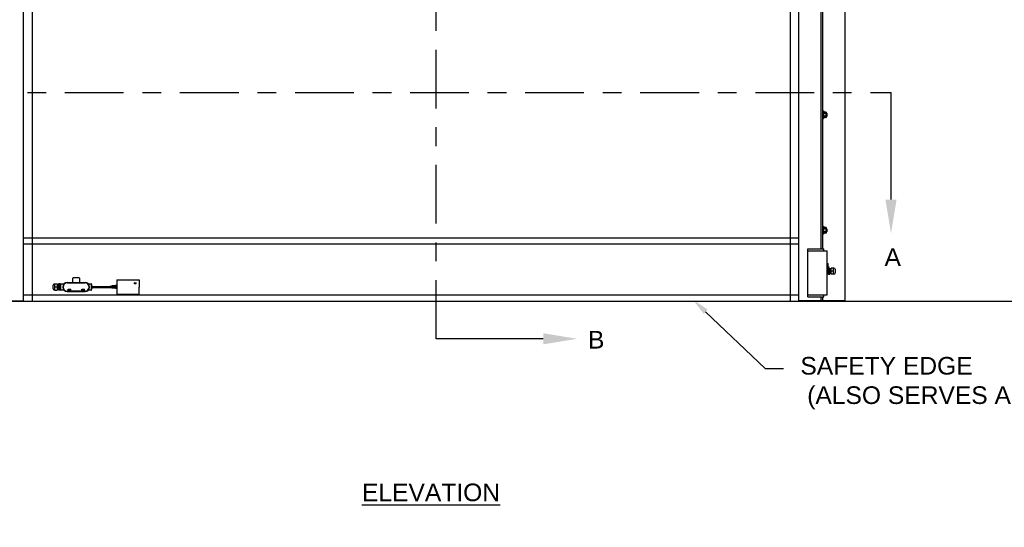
# Model space of a CAD drawing. Header units: inches. Extents: x 170 to 312, y 215 to 248.
# Tile 112 of 256: x 226.39 to 231.63, y 219.21 to 221.91. Entities that reach past the tile are written whole.
import ezdxf
from ezdxf import colors
from ezdxf.entities.mleader import LeaderData, LeaderLine
from ezdxf.math import Vec2, Vec3

# ---------------------------------------------------------------- set-up
doc = ezdxf.new("R2010")
doc.units = ezdxf.units.IN
doc.header["$LTSCALE"] = 0.25
doc.header["$MEASUREMENT"] = 0
doc.linetypes.add('CENTER', pattern=[2, 1.25, -0.25, 0.25, -0.25])
for name, color, linetype in [('ANNOTATIONS', 1, 'Continuous'), ('MOTOR LH', 7, 'Continuous'), ('SECTION CUTS', 6, 'CENTER')]:
    doc.layers.add(name, color=color, linetype=linetype)
doc.styles.add('ARIAL', font='arial.ttf', dxfattribs={"height": 0.09375})
doc.styles.get("Standard").update_dxf_attribs({"font": 'romans.shx'})

msp = doc.modelspace()

# ---------------------------------------------------------------- linework, layer by layer
at = {"layer": 'MOTOR LH'}
for p, q in [((226.4066, 220.41698), (226.4066, 224.63674)), ((230.5331, 220.41698), (230.5331, 224.63674)), ((230.65246, 220.69422), (230.65246, 224.61169)), ((230.66098, 220.69422), (230.66098, 224.61169)), ((230.78034, 220.41698), (230.78034, 224.61169)), ((226.45516, 220.41511), (226.45516, 224.43674)), ((230.48849, 220.41511), (230.48849, 224.43674)), ((230.66439, 221.42729), (230.66439, 221.38466)), ((230.6644, 221.4145), (230.6644, 221.41705)), ((230.67797, 221.42074), (230.6661, 221.42074)), ((230.67797, 221.41336), (230.6661, 221.41336)), ((230.67797, 221.39859), (230.6661, 221.39859)), ((230.67797, 221.39121), (230.6661, 221.39121)), ((230.67968, 221.41877), (230.67968, 221.39319)), ((230.68214, 221.4145), (230.68214, 221.39745)), ((230.68315, 221.41349), (230.68315, 221.39847)), ((230.66439, 220.81343), (230.66439, 220.7708)), ((230.6644, 220.80064), (230.6644, 220.80319)), ((230.67797, 220.80688), (230.6661, 220.80688)), ((230.67797, 220.7995), (230.6661, 220.7995)), ((230.67968, 220.80491), (230.67968, 220.77933)), ((230.68214, 220.80064), (230.68214, 220.78359)), ((230.68315, 220.79963), (230.68315, 220.78461)), ((226.4066, 220.75123), (230.5331, 220.75123)), ((230.67797, 220.78473), (230.6661, 220.78473)), ((230.67797, 220.77735), (230.6661, 220.77735)), ((226.4066, 220.71998), (230.5331, 220.71998)), ((230.58214, 220.69422), (230.66739, 220.69422)), ((230.58214, 220.43845), (230.58214, 220.69422)), ((230.66739, 220.68357), (230.66739, 220.69422)), ((230.58214, 220.68357), (230.68445, 220.68357)), ((230.68445, 220.44911), (230.68445, 220.68357)), ((230.68445, 220.61575), (230.68901, 220.61484)), ((230.68445, 220.60181), (230.68901, 220.60141)), ((230.68901, 220.55845), (230.68901, 220.61484)), ((230.69082, 220.60029), (230.69089, 220.55925)), ((230.69089, 220.59122), (230.698, 220.59122)), ((230.698, 220.59122), (230.698, 220.55925)), ((230.70483, 220.55925), (230.70483, 220.59122)), ((230.71847, 220.59122), (230.70483, 220.59122)), ((230.71847, 220.59122), (230.72048, 220.58908)), ((230.71847, 220.55925), (230.71858, 220.5912)), ((226.7018, 220.5395), (226.67195, 220.5395)), ((230.69089, 220.57523), (230.698, 220.57523)), ((230.69089, 220.55925), (230.698, 220.55925)), ((230.698, 220.56402), (230.69845, 220.56402)), ((230.72048, 220.57523), (230.70483, 220.57523)), ((230.71847, 220.55925), (230.70483, 220.55925)), ((230.71847, 220.55925), (230.72048, 220.56139)), ((230.72048, 220.55925), (230.72048, 220.55925)), ((230.72689, 220.58481), (230.72689, 220.56566)), ((226.56375, 220.4809), (226.56375, 220.50005)), ((226.57218, 220.50646), (226.57016, 220.50432)), ((226.58582, 220.49047), (226.57016, 220.49047)), ((226.57218, 220.50646), (226.58582, 220.50646)), ((226.57218, 220.50646), (226.57218, 220.47449)), ((226.58582, 220.50646), (226.58582, 220.47449)), ((226.59975, 220.50646), (226.59264, 220.50646)), ((226.59264, 220.47449), (226.59264, 220.50646)), ((226.59975, 220.49047), (226.59264, 220.49047)), ((226.59975, 220.47449), (226.59975, 220.50646)), ((226.60163, 220.47577), (226.60163, 220.50518)), ((226.60269, 220.50539), (226.60269, 220.47555)), ((226.63893, 220.51392), (226.73484, 220.51392)), ((226.63893, 220.51179), (226.73484, 220.51179)), ((226.76894, 220.47555), (226.76894, 220.50539)), ((226.76937, 220.47854), (226.76937, 220.50241)), ((226.77108, 220.48024), (226.77108, 220.5007)), ((226.77108, 220.49247), (226.87001, 220.49247)), ((226.77108, 220.48847), (226.87001, 220.48847)), ((226.87368, 220.49555), (226.87001, 220.49522)), ((226.87001, 220.48573), (226.87001, 220.49522)), ((226.87368, 220.4854), (226.87001, 220.48573)), ((226.87368, 220.4854), (226.87368, 220.49555)), ((226.87368, 220.49247), (226.87483, 220.49247)), ((226.87368, 220.48847), (226.87483, 220.48847)), ((226.87675, 220.49583), (226.87483, 220.49566)), ((226.87483, 220.48529), (226.87483, 220.49566)), ((226.87675, 220.48511), (226.87483, 220.48529)), ((226.87675, 220.48511), (226.87675, 220.49583)), ((226.87675, 220.49247), (226.87791, 220.49247)), ((226.87675, 220.48847), (226.87791, 220.48847)), ((226.87983, 220.49612), (226.87791, 220.49594)), ((226.87791, 220.48501), (226.87791, 220.49594)), ((226.87983, 220.48483), (226.87791, 220.48501)), ((226.87983, 220.48483), (226.87983, 220.49612)), ((226.87983, 220.49247), (226.88098, 220.49247)), ((226.87983, 220.48847), (226.88098, 220.48847)), ((226.8829, 220.4964), (226.88098, 220.49622)), ((226.88098, 220.48473), (226.88098, 220.49622)), ((226.8829, 220.48455), (226.88098, 220.48473)), ((226.8829, 220.48455), (226.8829, 220.4964)), ((226.8829, 220.49247), (226.88406, 220.49247)), ((226.8829, 220.48847), (226.88406, 220.48847)), ((226.88598, 220.49668), (226.88406, 220.4965)), ((226.88406, 220.48444), (226.88406, 220.4965)), ((226.88598, 220.48427), (226.88406, 220.48444)), ((226.88598, 220.48427), (226.88598, 220.49668)), ((226.88598, 220.49247), (226.88713, 220.49247)), ((226.88598, 220.48847), (226.88713, 220.48847)), ((226.88905, 220.49696), (226.88713, 220.49679)), ((226.88713, 220.48416), (226.88713, 220.49679)), ((226.88905, 220.48399), (226.88713, 220.48416)), ((226.88905, 220.48399), (226.88905, 220.49696)), ((226.88905, 220.49247), (226.8902, 220.49247)), ((226.88905, 220.48847), (226.8902, 220.48847)), ((226.89212, 220.49724), (226.8902, 220.49707)), ((226.8902, 220.48388), (226.8902, 220.49707)), ((226.89212, 220.4837), (226.8902, 220.48388)), ((226.89212, 220.4837), (226.89212, 220.49724)), ((226.89212, 220.49247), (226.89328, 220.49247)), ((226.89212, 220.48847), (226.89328, 220.48847)), ((226.8952, 220.49753), (226.89328, 220.49735)), ((226.89328, 220.4836), (226.89328, 220.49735)), ((226.8952, 220.48342), (226.89328, 220.4836)), ((226.8952, 220.48342), (226.8952, 220.49753)), ((226.8952, 220.49247), (226.89635, 220.49247)), ((226.8952, 220.48847), (226.89635, 220.48847)), ((226.89827, 220.49781), (226.89635, 220.49763)), ((226.89635, 220.48332), (226.89635, 220.49763)), ((226.89827, 220.48314), (226.89635, 220.48332)), ((226.89827, 220.48314), (226.89827, 220.49781)), ((226.89827, 220.49247), (226.89942, 220.49247)), ((226.89827, 220.48847), (226.89942, 220.48847)), ((226.90135, 220.49809), (226.89942, 220.49791)), ((226.89942, 220.48303), (226.89942, 220.49791)), ((226.90135, 220.48286), (226.89942, 220.48303)), ((226.90135, 220.48286), (226.90135, 220.49809)), ((226.90135, 220.49247), (226.9025, 220.49247)), ((226.90135, 220.48847), (226.9025, 220.48847)), ((226.90284, 220.49823), (226.9025, 220.49819)), ((226.9025, 220.48275), (226.9025, 220.49819)), ((226.90284, 220.48272), (226.9025, 220.48275)), ((226.90284, 220.5279), (227.02297, 220.5279)), ((226.90284, 220.5279), (226.90284, 220.45304)), ((227.02297, 220.5279), (227.02296, 220.49047)), ((227.02297, 220.45304), (227.02296, 220.49047)), ((226.4066, 220.44823), (230.5331, 220.44823)), ((226.57218, 220.47449), (226.57016, 220.47663)), ((226.57218, 220.47449), (226.58582, 220.47449)), ((226.59975, 220.47449), (226.59264, 220.47449)), ((226.73484, 220.46916), (226.63893, 220.46916)), ((226.63893, 220.46703), (226.73484, 220.46703)), ((226.66002, 220.47127), (226.64341, 220.47127)), ((226.64425, 220.47898), (226.65917, 220.47898)), ((226.64425, 220.47213), (226.64425, 220.47813)), ((226.65171, 220.47213), (226.65171, 220.47813)), ((226.65237, 220.47127), (226.65237, 220.46916)), ((226.65917, 220.47213), (226.65917, 220.47813)), ((226.73249, 220.47127), (226.71588, 220.47127)), ((226.71672, 220.47898), (226.73164, 220.47898)), ((226.71672, 220.47213), (226.71672, 220.47813)), ((226.72418, 220.47213), (226.72418, 220.47813)), ((226.72484, 220.47127), (226.72484, 220.46916)), ((226.73164, 220.47213), (226.73164, 220.47813)), ((226.90284, 220.45304), (227.02297, 220.45304)), ((230.58214, 220.44911), (230.68445, 220.44911)), ((230.58214, 220.43845), (230.66739, 220.43845)), ((230.65246, 220.41698), (230.65246, 220.43845)), ((230.66098, 220.41698), (230.66098, 220.43845)), ((230.66739, 220.43845), (230.66739, 220.44911)), ((224.56398, 220.41511), (232.39037, 220.41511)), ((226.15935, 220.41698), (226.4066, 220.41698)), ((230.78034, 220.41698), (230.5331, 220.41698))]:
    msp.add_line(p, q, dxfattribs=at)
msp.add_circle((227.00085, 220.51059), 0.00414, dxfattribs=at)
for centre, radius, start, end in [((230.72048, 220.58481), 0.00641, 0, 90), ((226.67195, 220.53737), 0.00213, 90, 180), ((226.7018, 220.53737), 0.00213, 0, 90), ((230.698, 220.56402), 0.000446, 270, 0), ((230.70304, 220.56402), 0.000446, 270.01026, 360), ((230.72048, 220.56566), 0.00641, 270, 0), ((226.57016, 220.50005), 0.00641, 90, 180), ((226.60482, 220.50539), 0.00213, 90, 180), ((226.63893, 220.49047), 0.02345, 90, 270), ((226.63893, 220.49047), 0.02131, 90, 270), ((226.66556, 220.51818), 0.00426, 270, 0), ((226.70819, 220.51818), 0.00426, 180, 270), ((226.73484, 220.49047), 0.02345, 270, 90), ((226.73484, 220.49047), 0.02131, 270, 90), ((226.76681, 220.50539), 0.00213, 0, 90), ((226.57016, 220.4809), 0.00641, 180, 270), ((226.60482, 220.47555), 0.00213, 180, 270), ((226.76681, 220.47555), 0.00213, 270, 0)]:
    msp.add_arc(centre, radius, start, end, dxfattribs=at)
at = {"layer": 'MOTOR LH', "extrusion": (0, 0, -1)}
msp.add_ellipse((230.69267, 220.57523), major_axis=(0, 0.01678), ratio=0.9090909, start_param=5.7138504, end_param=6.0408195, dxfattribs=at)
at = {"layer": 'MOTOR LH'}
for points in [[(230.66098, 221.42729), (230.66439, 221.42729)], [(230.66439, 221.38466), (230.66098, 221.38466)], [(230.6644, 221.39745), (230.66439, 221.39745)], [(230.6644, 221.41877), (230.6661, 221.42074)], [(230.6661, 221.39121), (230.6644, 221.39319)], [(230.67797, 221.42074), (230.67968, 221.41877)], [(230.67968, 221.39319), (230.67797, 221.39121)], [(230.67968, 221.4145), (230.68214, 221.4145)], [(230.68214, 221.39745), (230.67968, 221.39745)], [(230.68214, 221.4145), (230.68315, 221.41349)], [(230.68315, 221.39847), (230.68214, 221.39745)], [(230.66098, 220.81343), (230.66439, 220.81343)], [(230.6644, 220.80491), (230.6661, 220.80688)], [(230.67797, 220.80688), (230.67968, 220.80491)], [(230.67968, 220.80064), (230.68214, 220.80064)], [(230.68214, 220.80064), (230.68315, 220.79963)], [(230.66439, 220.7708), (230.66098, 220.7708)], [(230.6644, 220.78359), (230.66439, 220.78359)], [(230.6661, 220.77735), (230.6644, 220.77933)], [(230.67968, 220.77933), (230.67797, 220.77735)], [(230.68214, 220.78359), (230.67968, 220.78359)], [(230.68315, 220.78461), (230.68214, 220.78359)], [(230.68901, 220.60029), (230.69082, 220.60029)], [(230.68901, 220.58993), (230.69089, 220.58993)], [(230.698, 220.58644), (230.6984, 220.58644)], [(230.69929, 220.58644), (230.70008, 220.58644)], [(230.70097, 220.58644), (230.70175, 220.58644)], [(230.70265, 220.58644), (230.70483, 220.58644)], [(226.66982, 220.51818), (226.66982, 220.53737)], [(226.70393, 220.53737), (226.70393, 220.51818)], [(230.68901, 220.55845), (230.68445, 220.55845)], [(230.69089, 220.56053), (230.68901, 220.56053)], [(230.69924, 220.56402), (230.69845, 220.56402)], [(230.70092, 220.56402), (230.70013, 220.56402)], [(230.70259, 220.56402), (230.70181, 220.56402)], [(230.70483, 220.56402), (230.70349, 220.56402)], [(226.58582, 220.50168), (226.58744, 220.50168)], [(226.58833, 220.50168), (226.58911, 220.50168)], [(226.59001, 220.50168), (226.59079, 220.50168)], [(226.59169, 220.50168), (226.59264, 220.50168)], [(226.59975, 220.50518), (226.60163, 220.50518)], [(226.60263, 220.5028), (226.60269, 220.5027)], [(226.60482, 220.50753), (226.62121, 220.50753)], [(226.75262, 220.50753), (226.76681, 220.50753)], [(226.76894, 220.50241), (226.76937, 220.50241)], [(226.76937, 220.50241), (226.77108, 220.5007)], [(226.58828, 220.47926), (226.58582, 220.47926)], [(226.58995, 220.47926), (226.58917, 220.47926)], [(226.59163, 220.47926), (226.59085, 220.47926)], [(226.60163, 220.47577), (226.59975, 220.47577)], [(226.62106, 220.47342), (226.60482, 220.47342)], [(226.64341, 220.46916), (226.64341, 220.47127)], [(226.66002, 220.47127), (226.66002, 220.46916)], [(226.71588, 220.46916), (226.71588, 220.47127)], [(226.73249, 220.47127), (226.73249, 220.46916)], [(226.76681, 220.47342), (226.75256, 220.47342)], [(226.76937, 220.47854), (226.76894, 220.47854)], [(226.77108, 220.48024), (226.76937, 220.47854)]]:
    msp.add_open_spline(points, degree=1, dxfattribs=at)
for points, knots in [([(230.6644, 221.41705), (230.66446, 221.41757), (230.6646, 221.41862), (230.66536, 221.41984), (230.66594, 221.42054), (230.6661, 221.42074)], [0, 0, 0, 0, 0.4062869, 0.82727, 1, 1, 1, 1]), ([(230.6661, 221.41336), (230.66566, 221.41393), (230.66474, 221.4151), (230.6644, 221.41638), (230.6644, 221.41703), (230.6644, 221.41705)], [0, 0, 0, 0, 0.4843418, 0.9863253, 1, 1, 1, 1]), ([(230.6644, 221.40598), (230.6644, 221.40615), (230.66441, 221.40725), (230.66469, 221.40932), (230.66537, 221.4116), (230.66592, 221.41292), (230.6661, 221.41336)], [0, 0, 0, 0, 0.0665352, 0.4352862, 0.8145477, 1, 1, 1, 1]), ([(230.6661, 221.39859), (230.66585, 221.39922), (230.66525, 221.4007), (230.66456, 221.40316), (230.66445, 221.40503), (230.6644, 221.40598)], [0, 0, 0, 0, 0.2654595, 0.6280849, 1, 1, 1, 1]), ([(230.6644, 221.3949), (230.66446, 221.39542), (230.6646, 221.39647), (230.66536, 221.39769), (230.66594, 221.39839), (230.6661, 221.39859)], [0, 0, 0, 0, 0.40628648, 0.82726969, 1, 1, 1, 1]), ([(230.6661, 221.39121), (230.66566, 221.39178), (230.66474, 221.39295), (230.6644, 221.39423), (230.6644, 221.39488), (230.6644, 221.3949)], [0, 0, 0, 0, 0.4843415, 0.9863242, 1, 1, 1, 1]), ([(230.67968, 221.41705), (230.67961, 221.41757), (230.67948, 221.41862), (230.67872, 221.41984), (230.67814, 221.42054), (230.67797, 221.42074)], [0, 0, 0, 0, 0.40629469, 0.8272685, 1, 1, 1, 1]), ([(230.67797, 221.41336), (230.67842, 221.41393), (230.67933, 221.4151), (230.67967, 221.41638), (230.67968, 221.41703), (230.67968, 221.41705)], [0, 0, 0, 0, 0.4843315, 0.9863252, 1, 1, 1, 1]), ([(230.67968, 221.40598), (230.67968, 221.40615), (230.67966, 221.40725), (230.67938, 221.40932), (230.6787, 221.4116), (230.67815, 221.41292), (230.67797, 221.41336)], [0, 0, 0, 0, 0.0665352, 0.4352862, 0.8145477, 1, 1, 1, 1]), ([(230.67797, 221.39859), (230.67823, 221.39922), (230.67882, 221.4007), (230.67952, 221.40316), (230.67962, 221.40503), (230.67968, 221.40598)], [0, 0, 0, 0, 0.2654613, 0.6280785, 1, 1, 1, 1]), ([(230.67968, 221.3949), (230.67961, 221.39542), (230.67948, 221.39647), (230.67872, 221.39769), (230.67814, 221.39839), (230.67797, 221.39859)], [0, 0, 0, 0, 0.4062945, 0.8272686, 1, 1, 1, 1]), ([(230.67797, 221.39121), (230.67842, 221.39178), (230.67933, 221.39295), (230.67967, 221.39423), (230.67968, 221.39488), (230.67968, 221.3949)], [0, 0, 0, 0, 0.4843323, 0.9863252, 1, 1, 1, 1]), ([(230.6644, 220.80319), (230.66446, 220.80371), (230.6646, 220.80476), (230.66536, 220.80599), (230.66594, 220.80668), (230.6661, 220.80688)], [0, 0, 0, 0, 0.4062869, 0.82727, 1, 1, 1, 1]), ([(230.6661, 220.7995), (230.66566, 220.80007), (230.66474, 220.80124), (230.6644, 220.80252), (230.6644, 220.80318), (230.6644, 220.80319)], [0, 0, 0, 0, 0.4843418, 0.9863253, 1, 1, 1, 1]), ([(230.6644, 220.79212), (230.6644, 220.79229), (230.66441, 220.79339), (230.66469, 220.79546), (230.66537, 220.79774), (230.66592, 220.79907), (230.6661, 220.7995)], [0, 0, 0, 0, 0.0665352, 0.4352862, 0.8145477, 1, 1, 1, 1]), ([(230.67968, 220.80319), (230.67961, 220.80371), (230.67948, 220.80476), (230.67872, 220.80599), (230.67814, 220.80668), (230.67797, 220.80688)], [0, 0, 0, 0, 0.40629469, 0.8272685, 1, 1, 1, 1]), ([(230.67797, 220.7995), (230.67842, 220.80007), (230.67933, 220.80124), (230.67967, 220.80252), (230.67968, 220.80318), (230.67968, 220.80319)], [0, 0, 0, 0, 0.4843315, 0.9863252, 1, 1, 1, 1]), ([(230.67968, 220.79212), (230.67968, 220.79229), (230.67966, 220.79339), (230.67938, 220.79546), (230.6787, 220.79774), (230.67815, 220.79907), (230.67797, 220.7995)], [0, 0, 0, 0, 0.0665352, 0.4352862, 0.8145477, 1, 1, 1, 1]), ([(230.6661, 220.78473), (230.66585, 220.78536), (230.66525, 220.78684), (230.66456, 220.7893), (230.66445, 220.79117), (230.6644, 220.79212)], [0, 0, 0, 0, 0.2654595, 0.6280849, 1, 1, 1, 1]), ([(230.6644, 220.78104), (230.66446, 220.78156), (230.6646, 220.78261), (230.66536, 220.78383), (230.66594, 220.78453), (230.6661, 220.78473)], [0, 0, 0, 0, 0.40628648, 0.82726969, 1, 1, 1, 1]), ([(230.6661, 220.77735), (230.66566, 220.77792), (230.66474, 220.77909), (230.6644, 220.78037), (230.6644, 220.78102), (230.6644, 220.78104)], [0, 0, 0, 0, 0.4843415, 0.9863242, 1, 1, 1, 1]), ([(230.67797, 220.78473), (230.67823, 220.78536), (230.67882, 220.78684), (230.67952, 220.7893), (230.67962, 220.79117), (230.67968, 220.79212)], [0, 0, 0, 0, 0.2654613, 0.6280785, 1, 1, 1, 1]), ([(230.67968, 220.78104), (230.67961, 220.78156), (230.67948, 220.78261), (230.67872, 220.78383), (230.67814, 220.78453), (230.67797, 220.78473)], [0, 0, 0, 0, 0.4062945, 0.8272686, 1, 1, 1, 1]), ([(230.67797, 220.77735), (230.67842, 220.77792), (230.67933, 220.77909), (230.67967, 220.78037), (230.67968, 220.78102), (230.67968, 220.78104)], [0, 0, 0, 0, 0.4843323, 0.9863252, 1, 1, 1, 1]), ([(230.69841, 220.58638), (230.6984, 220.58646), (230.69839, 220.58662), (230.69876, 220.58695), (230.69926, 220.58677), (230.6993, 220.58641), (230.69937, 220.58592), (230.69941, 220.58506), (230.69942, 220.58461)], [0, 0, 0, 0, 0.1201309, 0.222549, 0.3172181, 0.5093461, 0.7427656, 1, 1, 1, 1]), ([(230.6984, 220.58644), (230.69842, 220.58637), (230.69846, 220.58622), (230.69854, 220.58505), (230.69862, 220.58295), (230.69871, 220.57963), (230.69878, 220.57671), (230.69882, 220.57523)], [0, 0, 0, 0, 0.16406261, 0.33391862, 0.5037761, 0.74797897, 1, 1, 1, 1]), ([(230.70008, 220.58643), (230.70009, 220.5866), (230.70011, 220.58679), (230.70051, 220.58691), (230.70076, 220.58684), (230.70111, 220.58646), (230.70097, 220.58627), (230.70105, 220.5852), (230.7011, 220.58465)], [0, 0, 0, 0, 0.2295401, 0.2734439, 0.3123554, 0.3541739, 0.6696716, 1, 1, 1, 1]), ([(230.70008, 220.58644), (230.7001, 220.58637), (230.70014, 220.58622), (230.70022, 220.58505), (230.7003, 220.58295), (230.70039, 220.57963), (230.70048, 220.57571), (230.70057, 220.57229), (230.70063, 220.56966), (230.70067, 220.5683), (230.70069, 220.56766)], [0, 0, 0, 0, 0.1112508, 0.2264305, 0.3416111, 0.5072057, 0.6781016, 0.7932815, 0.9045328, 1, 1, 1, 1]), ([(230.70175, 220.58644), (230.70176, 220.58657), (230.70178, 220.58677), (230.70228, 220.58695), (230.70278, 220.58649), (230.70266, 220.58616), (230.70277, 220.58523), (230.70281, 220.58424), (230.70283, 220.58333), (230.70284, 220.58298)], [0, 0, 0, 0, 0.14777, 0.2221785, 0.302666, 0.5018703, 0.7020789, 0.8849541, 1, 1, 1, 1]), ([(230.70175, 220.58644), (230.70178, 220.58637), (230.70182, 220.58622), (230.70189, 220.58505), (230.70198, 220.58295), (230.70206, 220.57963), (230.70216, 220.5757), (230.70225, 220.57231), (230.70229, 220.57029), (230.70232, 220.56945), (230.70232, 220.56936)], [0, 0, 0, 0, 0.1212347, 0.2467504, 0.3722672, 0.5527221, 0.7389539, 0.86447, 0.9857048, 1, 1, 1, 1]), ([(230.71849, 220.59121), (230.71849, 220.59121), (230.71848, 220.5912), (230.71866, 220.5912), (230.71914, 220.59121), (230.71942, 220.59122), (230.71967, 220.59122), (230.72004, 220.59122), (230.72033, 220.59122), (230.72048, 220.59122)], [0, 0, 0, 0, 0.41508411, 0.74936318, 0.83710675, 0.86923148, 0.89695074, 0.94781798, 1, 1, 1, 1]), ([(230.70011, 220.56403), (230.70011, 220.56396), (230.70012, 220.56382), (230.69976, 220.56351), (230.69926, 220.5637), (230.69923, 220.56404), (230.69913, 220.56477), (230.69906, 220.56664), (230.69898, 220.56948), (230.6989, 220.57241), (230.69885, 220.5742), (230.69882, 220.57523)], [0, 0, 0, 0, 0.04327057, 0.08914468, 0.13154782, 0.21760374, 0.32215443, 0.53187285, 0.73473665, 0.84636244, 1, 1, 1, 1]), ([(230.69942, 220.58461), (230.69944, 220.5843), (230.69949, 220.58333), (230.69955, 220.58096), (230.69962, 220.57806), (230.69968, 220.57627), (230.69971, 220.57523)], [0, 0, 0, 0, 0.1679627, 0.528528, 0.7269287, 1, 1, 1, 1]), ([(230.69944, 220.58461), (230.69946, 220.58414), (230.69952, 220.58286), (230.6996, 220.57961), (230.6997, 220.57571), (230.69978, 220.57228), (230.69985, 220.56956), (230.69993, 220.56684), (230.70003, 220.56452), (230.7001, 220.56419), (230.70013, 220.56402)], [0, 0, 0, 0, 0.0847762, 0.2341586, 0.3883237, 0.4922273, 0.5925868, 0.6929456, 0.8484536, 1, 1, 1, 1]), ([(230.70071, 220.56766), (230.70069, 220.56828), (230.70065, 220.56944), (230.70061, 220.57146), (230.70054, 220.57336), (230.70051, 220.57457), (230.7005, 220.57524)], [0, 0, 0, 0, 0.30189283, 0.57126156, 0.76248171, 1, 1, 1, 1]), ([(230.70181, 220.56402), (230.7018, 220.56389), (230.70178, 220.56369), (230.70128, 220.56351), (230.70078, 220.56397), (230.70091, 220.56431), (230.70079, 220.56523), (230.70075, 220.56628), (230.70072, 220.56725), (230.70071, 220.56766)], [0, 0, 0, 0, 0.1447852, 0.2176906, 0.2965525, 0.4917327, 0.6878973, 0.867078, 1, 1, 1, 1]), ([(230.7011, 220.58465), (230.70111, 220.58443), (230.70116, 220.5836), (230.70121, 220.58137), (230.7013, 220.57837), (230.70135, 220.57642), (230.70139, 220.57524)], [0, 0, 0, 0, 0.1292833, 0.488595, 0.6910463, 1, 1, 1, 1]), ([(230.70112, 220.58465), (230.70114, 220.58417), (230.7012, 220.58287), (230.70128, 220.57961), (230.70138, 220.57571), (230.70146, 220.57228), (230.70153, 220.56956), (230.7016, 220.56684), (230.70171, 220.56452), (230.70177, 220.56419), (230.70181, 220.56402)], [0, 0, 0, 0, 0.0870476, 0.2360592, 0.3898417, 0.4934874, 0.5935976, 0.6937076, 0.8488297, 1, 1, 1, 1]), ([(230.70234, 220.56936), (230.70233, 220.56979), (230.7023, 220.5708), (230.70225, 220.57285), (230.7022, 220.57439), (230.70217, 220.57523)], [0, 0, 0, 0, 0.25689322, 0.60089186, 1, 1, 1, 1]), ([(230.70304, 220.56357), (230.70291, 220.56363), (230.70267, 220.56373), (230.70254, 220.56429), (230.70248, 220.56516), (230.7024, 220.56683), (230.70236, 220.56868), (230.70234, 220.56936)], [0, 0, 0, 0, 0.1384427, 0.2577239, 0.4493445, 0.7990682, 1, 1, 1, 1]), ([(230.70284, 220.58298), (230.70287, 220.58231), (230.70291, 220.58109), (230.70295, 220.57901), (230.70302, 220.5771), (230.70305, 220.57589), (230.70307, 220.57523)], [0, 0, 0, 0, 0.3209037, 0.5829364, 0.7689496, 1, 1, 1, 1]), ([(230.70286, 220.58298), (230.7029, 220.58189), (230.70296, 220.57963), (230.70305, 220.5757), (230.70314, 220.57228), (230.70321, 220.56956), (230.70328, 220.56684), (230.70338, 220.56452), (230.70345, 220.56419), (230.70349, 220.56402)], [0, 0, 0, 0, 0.1576479, 0.3272144, 0.4414984, 0.5518843, 0.6622696, 0.8333135, 1, 1, 1, 1]), ([(230.72048, 220.55925), (230.72024, 220.55929), (230.71976, 220.55939), (230.71909, 220.55969), (230.71868, 220.5594), (230.71847, 220.55925)], [0, 0, 0, 0, 0.3172279, 0.6455191, 1, 1, 1, 1]), ([(226.57016, 220.50646), (226.57044, 220.50645), (226.57076, 220.50644), (226.57127, 220.50645), (226.57141, 220.50645), (226.57151, 220.50645), (226.5716, 220.50645), (226.57173, 220.50646), (226.57195, 220.50646), (226.57211, 220.50646), (226.57215, 220.50646), (226.57218, 220.50646)], [0, 0, 0, 0, 0.2479216, 0.2890917, 0.3069659, 0.3246641, 0.344159, 0.3674151, 0.4310412, 0.6540307, 1, 1, 1, 1]), ([(226.58786, 220.49048), (226.58783, 220.49147), (226.58777, 220.49389), (226.58769, 220.49748), (226.58759, 220.5001), (226.5875, 220.50147), (226.58746, 220.50161), (226.58744, 220.50168)], [0, 0, 0, 0, 0.1697933, 0.4140149, 0.6660554, 0.8359251, 1, 1, 1, 1]), ([(226.58745, 220.50169), (226.58745, 220.50175), (226.58745, 220.50186), (226.58764, 220.50209), (226.5879, 220.50214), (226.58821, 220.50207), (226.58831, 220.5018), (226.58841, 220.50124), (226.58846, 220.50001), (226.58856, 220.49762), (226.58861, 220.49509), (226.58868, 220.49265), (226.58873, 220.49125), (226.58875, 220.49048)], [0, 0, 0, 0, 0.0487326, 0.0814276, 0.0968454, 0.1131621, 0.1894143, 0.2746067, 0.4518413, 0.6212303, 0.7897592, 0.8851985, 1, 1, 1, 1]), ([(226.58916, 220.4792), (226.58911, 220.47903), (226.58904, 220.47879), (226.58837, 220.47886), (226.58824, 220.47932), (226.58821, 220.47972), (226.58816, 220.48058), (226.58809, 220.48219), (226.58802, 220.48442), (226.58796, 220.48685), (226.5879, 220.48871), (226.58787, 220.48985), (226.58786, 220.49048)], [0, 0, 0, 0, 0.08751772, 0.13152484, 0.20404866, 0.28946943, 0.4011961, 0.50635769, 0.71239647, 0.82646507, 0.90468305, 1, 1, 1, 1]), ([(226.58917, 220.47926), (226.58915, 220.47934), (226.58909, 220.47952), (226.58899, 220.48136), (226.5889, 220.48435), (226.58882, 220.48752), (226.58877, 220.48948), (226.58875, 220.49047)], [0, 0, 0, 0, 0.1640726, 0.4183048, 0.6660603, 0.8301329, 1, 1, 1, 1]), ([(226.58911, 220.50166), (226.58913, 220.50179), (226.58915, 220.50199), (226.58954, 220.50218), (226.58996, 220.50199), (226.59002, 220.50168), (226.59007, 220.50135), (226.59012, 220.50057), (226.59017, 220.49935), (226.59021, 220.49811), (226.59023, 220.49743)], [0, 0, 0, 0, 0.1403378, 0.2061889, 0.2388354, 0.3324717, 0.4505415, 0.6321237, 0.7980754, 1, 1, 1, 1]), ([(226.58953, 220.49047), (226.58951, 220.49147), (226.58945, 220.49389), (226.58936, 220.49748), (226.58927, 220.5001), (226.58918, 220.50147), (226.58914, 220.50161), (226.58911, 220.50168)], [0, 0, 0, 0, 0.16985646, 0.41405947, 0.66608081, 0.83593755, 1, 1, 1, 1]), ([(226.59084, 220.47924), (226.59082, 220.47909), (226.59079, 220.4789), (226.5904, 220.4788), (226.59006, 220.47891), (226.58991, 220.47929), (226.5899, 220.47972), (226.58977, 220.48163), (226.5897, 220.48445), (226.58962, 220.48746), (226.58957, 220.48935), (226.58953, 220.49047)], [0, 0, 0, 0, 0.0967436, 0.1169988, 0.1360451, 0.17928, 0.297842, 0.5166553, 0.7194655, 0.8326273, 1, 1, 1, 1]), ([(226.59023, 220.49743), (226.59024, 220.49706), (226.59026, 220.49644), (226.59029, 220.49528), (226.59032, 220.49407), (226.59038, 220.49243), (226.59041, 220.49117), (226.59043, 220.49047)], [0, 0, 0, 0, 0.20448, 0.3421562, 0.503829, 0.7230365, 1, 1, 1, 1]), ([(226.59085, 220.47926), (226.59082, 220.47934), (226.59077, 220.47952), (226.59067, 220.48136), (226.59058, 220.48435), (226.5905, 220.48752), (226.59043, 220.49049), (226.59034, 220.49384), (226.59029, 220.49639), (226.59025, 220.49737), (226.59025, 220.49743)], [0, 0, 0, 0, 0.1148668, 0.2928541, 0.466307, 0.5811738, 0.7000974, 0.8190207, 0.9899971, 1, 1, 1, 1]), ([(226.59145, 220.48166), (226.59142, 220.48266), (226.59136, 220.48434), (226.59129, 220.48753), (226.59121, 220.49047), (226.59113, 220.49389), (226.59104, 220.49748), (226.59095, 220.5001), (226.59086, 220.50147), (226.59081, 220.50161), (226.59079, 220.50168)], [0, 0, 0, 0, 0.1542818, 0.2582991, 0.36599, 0.4736807, 0.6285078, 0.7882919, 0.8959828, 1, 1, 1, 1]), ([(226.5908, 220.50163), (226.5908, 220.50169), (226.59081, 220.50183), (226.59098, 220.5021), (226.59155, 220.50216), (226.59171, 220.50169), (226.59176, 220.50105), (226.59185, 220.49967), (226.59189, 220.49798), (226.59191, 220.49746)], [0, 0, 0, 0, 0.05309266, 0.12707067, 0.19622108, 0.33374167, 0.50791914, 0.84718475, 1, 1, 1, 1]), ([(226.59147, 220.48166), (226.59146, 220.48184), (226.59142, 220.48271), (226.59137, 220.48492), (226.5913, 220.48777), (226.59124, 220.48949), (226.59121, 220.49047)], [0, 0, 0, 0, 0.1027982, 0.4990855, 0.7163746, 1, 1, 1, 1]), ([(226.59256, 220.4795), (226.59256, 220.47936), (226.59256, 220.47918), (226.59236, 220.4789), (226.59205, 220.47877), (226.59166, 220.47896), (226.59162, 220.47931), (226.59154, 220.47995), (226.5915, 220.48102), (226.59147, 220.48166)], [0, 0, 0, 0, 0.1783332, 0.2191987, 0.2576147, 0.3351058, 0.5073629, 0.705759, 1, 1, 1, 1]), ([(226.59191, 220.49746), (226.59192, 220.49692), (226.59196, 220.49582), (226.59202, 220.49339), (226.59207, 220.49155), (226.59211, 220.49047)], [0, 0, 0, 0, 0.2806268, 0.574661, 1, 1, 1, 1]), ([(226.59259, 220.4798), (226.59258, 220.4796), (226.59253, 220.47902), (226.59246, 220.47949), (226.59235, 220.48133), (226.59226, 220.48436), (226.59218, 220.48752), (226.59211, 220.49049), (226.59202, 220.49384), (226.59197, 220.4964), (226.59193, 220.49739), (226.59193, 220.49746)], [0, 0, 0, 0, 0.0708229, 0.2058813, 0.3652693, 0.5205968, 0.6234603, 0.7299565, 0.8364526, 0.9895623, 1, 1, 1, 1]), ([(226.60166, 220.50112), (226.60182, 220.5014), (226.60214, 220.50196), (226.60247, 220.50252), (226.60263, 220.5028)], [0, 0, 0, 0, 0.4999729, 1, 1, 1, 1]), ([(226.62121, 220.50753), (226.62124, 220.50753), (226.62153, 220.5075), (226.62205, 220.50759), (226.6227, 220.50778), (226.62319, 220.508), (226.62345, 220.50816), (226.62355, 220.50822)], [0, 0, 0, 0, 0.0335444, 0.3572827, 0.6324859, 0.8548435, 1, 1, 1, 1]), ([(226.74987, 220.50847), (226.74986, 220.50847), (226.74986, 220.50848), (226.74989, 220.50846), (226.74992, 220.50843), (226.74997, 220.50839), (226.75017, 220.50824), (226.75064, 220.50795), (226.75144, 220.50765), (226.75216, 220.50748), (226.75256, 220.50754), (226.75261, 220.50755)], [0, 0, 0, 0, 0.1002664, 0.1489104, 0.1781375, 0.2024442, 0.2371561, 0.3953259, 0.6605585, 0.9581986, 1, 1, 1, 1]), ([(226.57218, 220.47449), (226.57196, 220.47464), (226.57155, 220.47493), (226.57088, 220.47463), (226.5704, 220.47453), (226.57016, 220.47449)], [0, 0, 0, 0, 0.35448323, 0.68277491, 1, 1, 1, 1]), ([(226.60262, 220.47983), (226.60246, 220.47955), (226.60213, 220.47899), (226.60181, 220.47843), (226.60165, 220.47815)], [0, 0, 0, 0, 0.4998546, 1, 1, 1, 1]), ([(226.62394, 220.47244), (226.62394, 220.47244), (226.62394, 220.47244), (226.62392, 220.47246), (226.62389, 220.47248), (226.62385, 220.47251), (226.6237, 220.47263), (226.62321, 220.47297), (226.62234, 220.4733), (226.62151, 220.47349), (226.62111, 220.47342), (226.62108, 220.47341)], [0, 0, 0, 0, 0.0854568, 0.1190224, 0.1396672, 0.157978, 0.1866431, 0.3110032, 0.6542159, 0.9777226, 1, 1, 1, 1]), ([(226.64425, 220.47813), (226.6454, 220.47853), (226.64663, 220.47897), (226.6479, 220.47898), (226.64798, 220.47898)], [0, 0, 0, 0, 0.932063, 1, 1, 1, 1]), ([(226.64425, 220.47813), (226.64425, 220.47826), (226.64425, 220.47875), (226.64425, 220.47888), (226.64425, 220.47898)], [0, 0, 0, 0, 0.2620908, 1, 1, 1, 1]), ([(226.64425, 220.47213), (226.6454, 220.47172), (226.64663, 220.47129), (226.6479, 220.47127), (226.64798, 220.47127)], [0, 0, 0, 0, 0.93206297, 1, 1, 1, 1]), ([(226.64425, 220.47213), (226.64425, 220.472), (226.64425, 220.4715), (226.64425, 220.47137), (226.64425, 220.47127)], [0, 0, 0, 0, 0.2620905, 1, 1, 1, 1]), ([(226.64798, 220.47898), (226.64909, 220.47885), (226.65037, 220.47869), (226.65156, 220.47819), (226.65171, 220.47813)], [0, 0, 0, 0, 0.8722287, 1, 1, 1, 1]), ([(226.64798, 220.47127), (226.64909, 220.47141), (226.65037, 220.47156), (226.65156, 220.47206), (226.65171, 220.47213)], [0, 0, 0, 0, 0.8722286, 1, 1, 1, 1]), ([(226.65171, 220.47813), (226.65286, 220.47853), (226.65409, 220.47897), (226.65536, 220.47898), (226.65544, 220.47898)], [0, 0, 0, 0, 0.9320648, 1, 1, 1, 1]), ([(226.65171, 220.47213), (226.65286, 220.47172), (226.65409, 220.47129), (226.65536, 220.47127), (226.65544, 220.47127)], [0, 0, 0, 0, 0.93206478, 1, 1, 1, 1]), ([(226.65544, 220.47898), (226.65655, 220.47885), (226.65783, 220.47869), (226.65902, 220.47819), (226.65917, 220.47813)], [0, 0, 0, 0, 0.872231, 1, 1, 1, 1]), ([(226.65544, 220.47127), (226.65655, 220.47141), (226.65783, 220.47156), (226.65902, 220.47206), (226.65917, 220.47213)], [0, 0, 0, 0, 0.872231, 1, 1, 1, 1]), ([(226.65917, 220.47813), (226.65917, 220.47826), (226.65917, 220.47875), (226.65917, 220.47888), (226.65917, 220.47898)], [0, 0, 0, 0, 0.2620908, 1, 1, 1, 1]), ([(226.65917, 220.47213), (226.65917, 220.472), (226.65917, 220.4715), (226.65917, 220.47137), (226.65917, 220.47127)], [0, 0, 0, 0, 0.2620905, 1, 1, 1, 1]), ([(226.71672, 220.47813), (226.71787, 220.47853), (226.7191, 220.47897), (226.72037, 220.47898), (226.72045, 220.47898)], [0, 0, 0, 0, 0.932063, 1, 1, 1, 1]), ([(226.71672, 220.47813), (226.71672, 220.47826), (226.71672, 220.47875), (226.71672, 220.47888), (226.71672, 220.47898)], [0, 0, 0, 0, 0.2620908, 1, 1, 1, 1]), ([(226.71672, 220.47213), (226.71787, 220.47172), (226.7191, 220.47129), (226.72037, 220.47127), (226.72045, 220.47127)], [0, 0, 0, 0, 0.93206297, 1, 1, 1, 1]), ([(226.71672, 220.47213), (226.71672, 220.472), (226.71672, 220.4715), (226.71672, 220.47137), (226.71672, 220.47127)], [0, 0, 0, 0, 0.2620905, 1, 1, 1, 1]), ([(226.72045, 220.47898), (226.72156, 220.47885), (226.72284, 220.47869), (226.72403, 220.47819), (226.72418, 220.47813)], [0, 0, 0, 0, 0.8722287, 1, 1, 1, 1]), ([(226.72045, 220.47127), (226.72156, 220.47141), (226.72284, 220.47156), (226.72403, 220.47206), (226.72418, 220.47213)], [0, 0, 0, 0, 0.8722286, 1, 1, 1, 1]), ([(226.72418, 220.47813), (226.72533, 220.47853), (226.72656, 220.47897), (226.72783, 220.47898), (226.72791, 220.47898)], [0, 0, 0, 0, 0.9320648, 1, 1, 1, 1]), ([(226.72418, 220.47213), (226.72533, 220.47172), (226.72656, 220.47129), (226.72783, 220.47127), (226.72791, 220.47127)], [0, 0, 0, 0, 0.93206478, 1, 1, 1, 1]), ([(226.72791, 220.47898), (226.72902, 220.47885), (226.7303, 220.47869), (226.73149, 220.47819), (226.73164, 220.47813)], [0, 0, 0, 0, 0.87222729, 1, 1, 1, 1]), ([(226.72791, 220.47127), (226.72902, 220.47141), (226.7303, 220.47156), (226.73149, 220.47206), (226.73164, 220.47213)], [0, 0, 0, 0, 0.8722273, 1, 1, 1, 1]), ([(226.73164, 220.47813), (226.73164, 220.47826), (226.73164, 220.47875), (226.73164, 220.47888), (226.73164, 220.47898)], [0, 0, 0, 0, 0.2620908, 1, 1, 1, 1]), ([(226.73164, 220.47213), (226.73164, 220.472), (226.73164, 220.4715), (226.73164, 220.47137), (226.73164, 220.47127)], [0, 0, 0, 0, 0.2620905, 1, 1, 1, 1]), ([(226.75256, 220.4734), (226.75249, 220.47341), (226.75215, 220.47344), (226.7516, 220.47333), (226.75097, 220.47314), (226.7505, 220.47291), (226.75018, 220.47271), (226.75, 220.47258), (226.74992, 220.47252), (226.7499, 220.4725), (226.74988, 220.47249), (226.74987, 220.47248), (226.74987, 220.47248), (226.74987, 220.47248)], [0, 0, 0, 0, 0.0723409, 0.3264137, 0.5410894, 0.7126144, 0.8364242, 0.9098888, 0.927906, 0.9394571, 0.9518238, 0.9717787, 1, 1, 1, 1])]:
    msp.add_open_spline(points, degree=3, knots=knots, dxfattribs=at)
at = {"layer": 'SECTION CUTS'}
for p, q in [((228.60341, 220.21502), (228.60341, 225.4303)), ((226.01461, 221.52459), (231.02415, 221.52459))]:
    msp.add_line(p, q, dxfattribs=at)

# ---------------------------------------------------------------- texts
at = {"layer": 'ANNOTATIONS', "insert": (228.57572, 219.44522), "char_height": 0.09375, "width": 3.0834986, "attachment_point": 2, "style": 'ARIAL'}
msp.add_mtext('{\\LELEVATION}', dxfattribs=at)
at = {"layer": 'SECTION CUTS', "style": 'ARIAL'}
for s, p in [('A', (230.98967, 220.60215)), ('B', (229.41144, 220.16333))]:
    msp.add_text(s, height=0.09375, dxfattribs=at).set_placement(p)

# ---------------------------------------------------------------- leaders
at = {"layer": 'ANNOTATIONS'}
ml = msp.add_multileader_mtext('Standard', dxfattribs=at)
ml.set_content('SAFETY EDGE\\P (ALSO SERVES AS WEATHERSTRIPPING)', color=256, style='ARIAL')
ml.set_leader_properties()
ml.build(insert=Vec2(0, 0))
ml.multileader.update_dxf_attribs({"dogleg_length": 0.36, "arrow_head_size": 0.09375})
ctx = ml.context
ctx.base_point, ctx.char_height, ctx.arrow_head_size, ctx.landing_gap_size, ctx.plane_origin = Vec3(230.45169, 220.0578), 0.09375, 0.09375, 0.09, Vec3(229.66665, 219.62457)
notes = []
notes.append((ctx, [(0, (1, 1, 0), (230.35373, 220.0578), (1, 0), 0.09796, [(0, [(229.96956, 220.42387)], 0, [])])]))
ctx.mtext.insert, ctx.mtext.flow_direction = Vec3(230.54169, 220.11845), 5
at = {"layer": 'SECTION CUTS'}
ml = msp.add_multileader_mtext('Standard', dxfattribs=at)
ml.set_content('', color=256)
ml.set_leader_properties()
ml.build(insert=Vec2(0, 0))
ml.multileader.update_dxf_attribs({"dogleg_length": 0, "arrow_head_size": 0.18})
ctx = ml.context
ctx.base_point, ctx.char_height, ctx.arrow_head_size, ctx.landing_gap_size, ctx.plane_origin = Vec3(231.02415, 221.52459), 0.18, 0.18, 0, Vec3(231.02415, 220.77507)
notes.append((ctx, [(0, (1, 1, 0), (231.02415, 221.52459), (1, 0), 0, [(0, [(231.02415, 220.77507)], 0, [])])]))
ctx.mtext.insert, ctx.mtext.flow_direction = Vec3(231.02415, 221.61459), 5
ml = msp.add_multileader_mtext('Standard', dxfattribs=at)
ml.set_content('', color=256)
ml.set_leader_properties()
ml.build(insert=Vec2(0, 0))
ml.multileader.update_dxf_attribs({"dogleg_length": 0, "arrow_head_size": 0.18})
ctx = ml.context
ctx.base_point, ctx.char_height, ctx.arrow_head_size, ctx.landing_gap_size, ctx.plane_origin, ctx.plane_x_axis, ctx.plane_y_axis = Vec3(228.60341, 220.21502), 0.18, 0.18, 0, Vec3(229.35293, 220.21502), Vec3(0, 1), Vec3(-1, 0)
notes.append((ctx, [(0, (1, 1, 0), (228.60341, 220.21502), (1, 0), 0, [(0, [(229.35293, 220.21502)], 0, [])])]))
ctx.mtext.insert, ctx.mtext.text_direction, ctx.mtext.rotation, ctx.mtext.flow_direction = Vec3(228.51341, 220.21502), Vec3(0, 1), 1.5707963, 5
for ctx, leaders in notes:
    for number, flags, end, landing, length, lines in leaders:
        leader = LeaderData()
        leader.index, (leader.has_last_leader_line, leader.has_dogleg_vector, leader.attachment_direction) = number, flags
        leader.last_leader_point, leader.dogleg_vector, leader.dogleg_length = Vec3(end), Vec3(landing), length
        for number, points, colour, breaks in lines:
            line = LeaderLine()
            line.index, line.vertices, line.color, line.breaks = number, Vec3.list(points), colors.encode_raw_color(colour), breaks
            leader.lines.append(line)
        ctx.leaders.append(leader)

doc.saveas('drawing.dxf')
